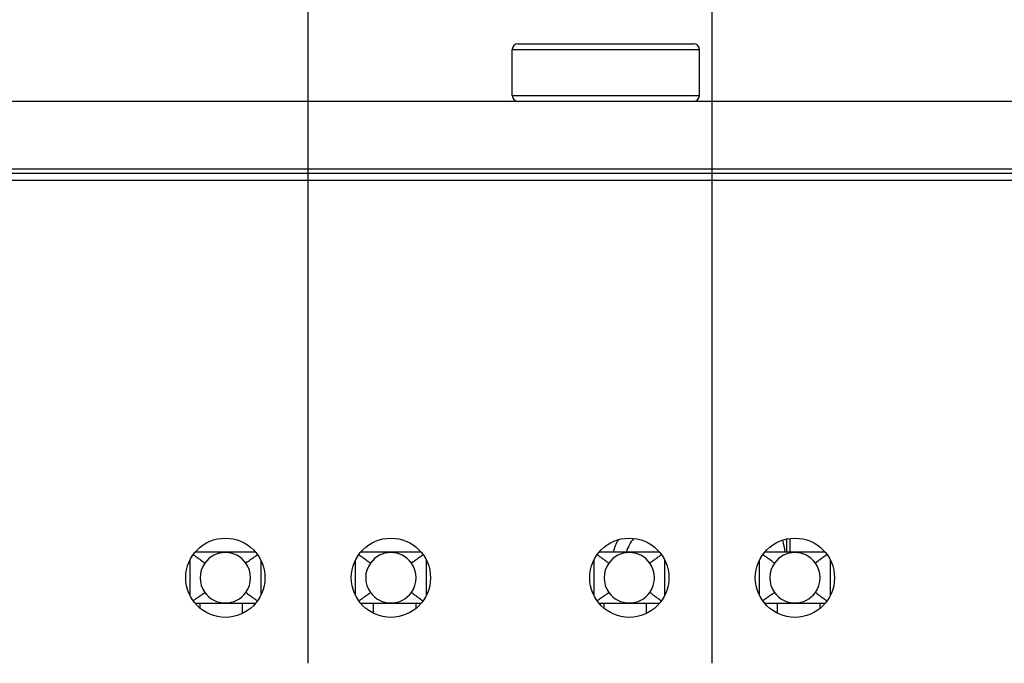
# Model space of a CAD drawing. Header units: inches. Extents: x 2.2 to 24.2, y 1.1 to 18.1.
# Tile 36 of 106: x 18.373 to 19.057, y 8.66 to 9.107. Entities that reach past the tile are written whole.
import ezdxf

# ---------------------------------------------------------------- set-up
doc = ezdxf.new("R2010")
doc.units = ezdxf.units.IN
doc.header["$MEASUREMENT"] = 0
doc.layers.add('1', color=7, linetype='Continuous')
doc.styles.add('CONVERTER_11', font='txt.shx', dxfattribs={"width": 0.9})
doc.dimstyles.new('ME10_DIM_40', dxfattribs={"dimtxt": 0.275591, "dimasz": 0.18, "dimexe": 0.159843, "dimexo": 0.1, "dimgap": 0.2, "dimtad": 1, "dimzin": 4, "dimdsep": 46, "dimtxsty": 'CONVERTER_11', "dimsah": 1, "dimcen": 0.09, "dimclrd": 140, "dimclre": 140, "dimclrt": 4, "dimadec": 0, "dimazin": 0, "dimtfac": 1, "dimtdec": 4, "dimtix": 1, "dimtofl": 0, "dimtmove": 0, "dimatfit": 0, "dimfxl": 1, "dimtolj": 1, "dimtzin": 0, "dimarcsym": 0})
doc.dimstyles.new('ME10_DIM_41', dxfattribs={"dimtxt": 0.275591, "dimasz": 0.18, "dimexe": 0.159843, "dimexo": 0.1, "dimgap": 0.2, "dimtad": 1, "dimzin": 4, "dimdsep": 46, "dimtxsty": 'CONVERTER_11', "dimsah": 1, "dimcen": 0.09, "dimclrd": 140, "dimclre": 140, "dimclrt": 4, "dimadec": 0, "dimazin": 0, "dimtfac": 1, "dimtdec": 4, "dimtix": 1, "dimtofl": 0, "dimtmove": 0, "dimatfit": 0, "dimfxl": 1, "dimtolj": 1, "dimtzin": 0, "dimarcsym": 0})

# ---------------------------------------------------------------- blocks, each defined once
blk = doc.blocks.new('B250_front_panel__5', base_point=(35.7665, 16.5393))
at = {"color": 7, "linetype": 'Continuous'}
for p, q in [((37.4379, 18.1804), (37.5598, 18.1804)), ((37.5598, 18.1804), (37.6818, 18.1804)), ((37.4299, 18.1085), (37.4299, 18.1724)), ((37.6898, 18.1085), (37.6898, 18.1724)), ((35.8603, 18.1005), (37.4379, 18.1005)), ((37.4379, 18.1005), (37.6818, 18.1005)), ((37.6818, 18.1005), (42.4379, 18.1005)), ((36.195, 18.0005), (43.9247, 18.0005)), ((43.9247, 17.9905), (36.195, 17.9905)), ((37.8108, 17.4927), (37.8108, 17.4744)), ((37.8155, 17.4936), (37.8155, 17.4744)), ((37.0736, 17.4744), (36.9895, 17.4744)), ((37.3035, 17.4744), (37.2194, 17.4744)), ((37.6346, 17.4744), (37.5505, 17.4744)), ((37.8645, 17.4744), (37.7804, 17.4744)), ((37.0005, 17.4613), (37.0031, 17.4595)), ((37.0625, 17.4613), (37.06, 17.4595)), ((37.2304, 17.4613), (37.233, 17.4595)), ((37.2925, 17.4613), (37.2899, 17.4595)), ((37.5615, 17.4613), (37.5641, 17.4595)), ((37.6236, 17.4613), (37.621, 17.4595)), ((37.7914, 17.4613), (37.794, 17.4595)), ((37.8535, 17.4613), (37.8509, 17.4595)), ((37.0005, 17.4167), (37.0031, 17.4185)), ((37.0625, 17.4167), (37.06, 17.4185)), ((37.2304, 17.4167), (37.233, 17.4185)), ((37.2925, 17.4167), (37.2899, 17.4185)), ((37.5615, 17.4167), (37.5641, 17.4185)), ((37.6236, 17.4167), (37.621, 17.4185)), ((37.7914, 17.4167), (37.794, 17.4185)), ((37.8535, 17.4167), (37.8509, 17.4185)), ((36.9895, 17.4036), (36.9965, 17.4036)), ((36.9965, 17.3966), (36.9965, 17.4036)), ((36.9965, 17.4036), (37.0555, 17.4036)), ((37.0555, 17.3895), (37.0555, 17.4036)), ((37.0555, 17.4036), (37.0736, 17.4036)), ((37.2194, 17.4036), (37.2374, 17.4036)), ((37.2374, 17.4036), (37.2965, 17.4036)), ((37.2374, 17.3895), (37.2374, 17.4036)), ((37.2965, 17.3966), (37.2965, 17.4036)), ((37.2965, 17.4036), (37.3035, 17.4036)), ((37.5505, 17.4036), (37.5575, 17.4036)), ((37.5575, 17.3966), (37.5575, 17.4036)), ((37.5575, 17.4036), (37.6166, 17.4036)), ((37.6166, 17.4036), (37.6346, 17.4036)), ((37.6166, 17.3895), (37.6166, 17.4036)), ((37.7804, 17.4036), (37.7984, 17.4036)), ((37.7984, 17.3895), (37.7984, 17.4036)), ((37.7984, 17.4036), (37.8575, 17.4036)), ((37.8575, 17.3966), (37.8575, 17.4036)), ((37.8575, 17.4036), (37.8645, 17.4036))]:
    blk.add_line(p, q, dxfattribs=at)
at = {"color": 124, "linetype": 'Continuous'}
for p, q in [((37.4299, 18.1724), (37.6898, 18.1724)), ((37.4299, 18.1085), (37.6898, 18.1085)), ((35.8603, 18.0067), (44.2594, 18.0067))]:
    blk.add_line(p, q, dxfattribs=at)
at = {"color": 7, "linetype": 'Continuous'}
for centre in [(37.0315, 17.439), (37.2614, 17.439), (37.5925, 17.439), (37.8225, 17.439)]:
    blk.add_circle(centre, 0.055, dxfattribs=at)
for centre, radius, start, end in [((37.4379, 18.1724), 0.00799, 90, 180), ((37.6818, 18.1724), 0.00799, 0, 90), ((37.4379, 18.1085), 0.00799, 180, 270), ((37.6818, 18.1085), 0.00799, 270, 0), ((37.6545, 17.4509), 0.0877, 152.3184, 164.4706), ((37.6545, 17.4509), 0.0705, 142.6817, 160.5375), ((37.6545, 17.4509), 0.1563, 8.6463, 14.9692), ((37.0315, 17.439), 0.035, 35.7539, 144.2461), ((37.2614, 17.439), 0.035, 35.7539, 144.2461), ((37.5925, 17.439), 0.035, 35.7539, 144.2461), ((37.8225, 17.439), 0.035, 35.7539, 144.2461), ((37.0315, 17.439), 0.035, 144.2461, 215.7539), ((37.0315, 17.439), 0.035, 324.2461, 35.7539), ((37.2614, 17.439), 0.035, 144.2461, 215.7539), ((37.2614, 17.439), 0.035, 324.2461, 35.7539), ((37.5925, 17.439), 0.035, 144.2461, 215.7539), ((37.5925, 17.439), 0.035, 324.2461, 35.7539), ((37.8225, 17.439), 0.035, 144.2461, 215.7539), ((37.8225, 17.439), 0.035, 324.2461, 35.7539), ((37.0315, 17.439), 0.035, 215.7539, 324.2461), ((37.2614, 17.439), 0.035, 215.7539, 324.2461), ((37.5925, 17.439), 0.035, 215.7539, 324.2461), ((37.8225, 17.439), 0.035, 215.7539, 324.2461)]:
    blk.add_arc(centre, radius, start, end, dxfattribs=at)
at = {"color": 124, "linetype": 'Continuous'}
for points in [[(36.9823, 17.4636), (36.9823, 17.4633), (36.9823, 17.4627), (36.9823, 17.4621), (36.9823, 17.4618)], [(36.9823, 17.4618), (36.9823, 17.458), (36.9823, 17.4504), (36.9823, 17.439), (36.9823, 17.4276), (36.9823, 17.42), (36.9823, 17.4162)], [(37.3107, 17.4618), (37.3107, 17.4621), (37.3107, 17.4627), (37.3107, 17.4633), (37.3107, 17.4636)], [(37.3107, 17.4162), (37.3107, 17.42), (37.3107, 17.4276), (37.3107, 17.439), (37.3107, 17.4504), (37.3107, 17.458), (37.3107, 17.4618)], [(37.5433, 17.4636), (37.5433, 17.4633), (37.5433, 17.4627), (37.5433, 17.4621), (37.5433, 17.4618)], [(37.5433, 17.4618), (37.5433, 17.458), (37.5433, 17.4504), (37.5433, 17.439), (37.5433, 17.4276), (37.5433, 17.42), (37.5433, 17.4162)], [(37.8717, 17.4618), (37.8717, 17.4621), (37.8717, 17.4627), (37.8717, 17.4633), (37.8717, 17.4636)], [(37.8717, 17.4162), (37.8717, 17.42), (37.8717, 17.4276), (37.8717, 17.439), (37.8717, 17.4504), (37.8717, 17.458), (37.8717, 17.4618)], [(36.9823, 17.4162), (36.9823, 17.4159), (36.9823, 17.4153), (36.9823, 17.4147), (36.9823, 17.4144)], [(37.3107, 17.4144), (37.3107, 17.4147), (37.3107, 17.4153), (37.3107, 17.4159), (37.3107, 17.4162)], [(37.5433, 17.4162), (37.5433, 17.4159), (37.5433, 17.4153), (37.5433, 17.4147), (37.5433, 17.4144)], [(37.8717, 17.4144), (37.8717, 17.4147), (37.8717, 17.4153), (37.8717, 17.4159), (37.8717, 17.4162)]]:
    blk.add_open_spline(points, degree=3, dxfattribs=at)
at = {"color": 7, "linetype": 'Continuous'}
for points, knots in [([(36.9869, 17.4711), (36.9876, 17.4706), (36.9891, 17.4695), (36.9922, 17.4673), (36.9959, 17.4646), (36.999, 17.4624), (37.0005, 17.4613)], [0, 0, 0, 0, 0.00278064, 0.00556128, 0.01116263, 0.01676398, 0.01676398, 0.01676398, 0.01676398]), ([(37.0625, 17.4613), (37.0641, 17.4624), (37.0671, 17.4646), (37.0709, 17.4673), (37.0739, 17.4695), (37.0754, 17.4706), (37.0762, 17.4711)], [0, 0, 0, 0, 0.00560135, 0.0112027, 0.01398334, 0.01676398, 0.01676398, 0.01676398, 0.01676398]), ([(37.2168, 17.4711), (37.2176, 17.4706), (37.2191, 17.4695), (37.2221, 17.4673), (37.2259, 17.4646), (37.2289, 17.4624), (37.2304, 17.4613)], [0, 0, 0, 0, 0.00278064, 0.00556128, 0.01116263, 0.01676398, 0.01676398, 0.01676398, 0.01676398]), ([(37.2925, 17.4613), (37.294, 17.4624), (37.297, 17.4646), (37.3008, 17.4673), (37.3038, 17.4695), (37.3053, 17.4706), (37.3061, 17.4711)], [0, 0, 0, 0, 0.00560135, 0.0112027, 0.01398334, 0.01676398, 0.01676398, 0.01676398, 0.01676398]), ([(37.5479, 17.4711), (37.5487, 17.4706), (37.5502, 17.4695), (37.5532, 17.4673), (37.557, 17.4646), (37.56, 17.4624), (37.5615, 17.4613)], [0, 0, 0, 0, 0.00278064, 0.00556128, 0.01116263, 0.01676398, 0.01676398, 0.01676398, 0.01676398]), ([(37.6236, 17.4613), (37.6251, 17.4624), (37.6281, 17.4646), (37.6319, 17.4673), (37.6349, 17.4695), (37.6364, 17.4706), (37.6372, 17.4711)], [0, 0, 0, 0, 0.00560135, 0.0112027, 0.01398334, 0.01676398, 0.01676398, 0.01676398, 0.01676398]), ([(37.7914, 17.4613), (37.7899, 17.4624), (37.7869, 17.4646), (37.7831, 17.4673), (37.7801, 17.4695), (37.7786, 17.4706), (37.7779, 17.4712)], [0, 0, 0, 0, 0.00560183, 0.01120366, 0.01398478, 0.01676615, 0.01676615, 0.01676615, 0.01676615]), ([(37.8671, 17.4711), (37.8663, 17.4706), (37.8648, 17.4695), (37.8618, 17.4673), (37.858, 17.4646), (37.855, 17.4624), (37.8535, 17.4613)], [0, 0, 0, 0, 0.00278112, 0.00556223, 0.01116406, 0.01676589, 0.01676589, 0.01676589, 0.01676589]), ([(37.0005, 17.4167), (36.999, 17.4156), (36.9959, 17.4134), (36.9922, 17.4107), (36.9891, 17.4085), (36.9876, 17.4074), (36.9869, 17.4069)], [0, 0, 0, 0, 0.00560135, 0.0112027, 0.01398334, 0.01676398, 0.01676398, 0.01676398, 0.01676398]), ([(37.0625, 17.4167), (37.0641, 17.4156), (37.0671, 17.4134), (37.0709, 17.4107), (37.0739, 17.4085), (37.0754, 17.4074), (37.0762, 17.4069)], [0, 0, 0, 0, 0.00560183, 0.01120366, 0.01398477, 0.01676589, 0.01676589, 0.01676589, 0.01676589]), ([(37.2168, 17.4069), (37.2176, 17.4074), (37.2191, 17.4085), (37.2221, 17.4107), (37.2259, 17.4134), (37.2289, 17.4156), (37.2304, 17.4167)], [0, 0, 0, 0, 0.00278112, 0.00556223, 0.01116406, 0.01676589, 0.01676589, 0.01676589, 0.01676589]), ([(37.2925, 17.4167), (37.294, 17.4156), (37.297, 17.4134), (37.3008, 17.4107), (37.3038, 17.4085), (37.3053, 17.4074), (37.3061, 17.4069)], [0, 0, 0, 0, 0.00560183, 0.01120366, 0.01398477, 0.01676589, 0.01676589, 0.01676589, 0.01676589]), ([(37.5615, 17.4167), (37.56, 17.4156), (37.557, 17.4134), (37.5532, 17.4107), (37.5502, 17.4085), (37.5487, 17.4074), (37.5479, 17.4069)], [0, 0, 0, 0, 0.00560135, 0.0112027, 0.01398334, 0.01676398, 0.01676398, 0.01676398, 0.01676398]), ([(37.6236, 17.4167), (37.6251, 17.4156), (37.6281, 17.4134), (37.6319, 17.4107), (37.6349, 17.4085), (37.6364, 17.4074), (37.6372, 17.4069)], [0, 0, 0, 0, 0.00560183, 0.01120366, 0.01398477, 0.01676589, 0.01676589, 0.01676589, 0.01676589]), ([(37.7914, 17.4167), (37.7899, 17.4156), (37.7869, 17.4134), (37.7831, 17.4107), (37.7801, 17.4085), (37.7786, 17.4074), (37.7778, 17.4069)], [0, 0, 0, 0, 0.00560135, 0.0112027, 0.01398334, 0.01676398, 0.01676398, 0.01676398, 0.01676398]), ([(37.8535, 17.4167), (37.855, 17.4156), (37.858, 17.4134), (37.8618, 17.4107), (37.8648, 17.4085), (37.8663, 17.4074), (37.8671, 17.4069)], [0, 0, 0, 0, 0.00560183, 0.01120366, 0.01398477, 0.01676589, 0.01676589, 0.01676589, 0.01676589])]:
    blk.add_open_spline(points, degree=3, knots=knots, dxfattribs=at)
for points in [[(37.0807, 17.4636), (37.0807, 17.4595), (37.0807, 17.4513), (37.0807, 17.439), (37.0807, 17.4267), (37.0807, 17.4185), (37.0807, 17.4144)], [(37.2122, 17.4144), (37.2122, 17.4185), (37.2122, 17.4267), (37.2122, 17.439), (37.2122, 17.4513), (37.2122, 17.4595), (37.2122, 17.4636)], [(37.6418, 17.4144), (37.6418, 17.4185), (37.6418, 17.4267), (37.6418, 17.439), (37.6418, 17.4513), (37.6418, 17.4595), (37.6418, 17.4636)], [(37.7733, 17.4144), (37.7733, 17.4185), (37.7733, 17.4267), (37.7733, 17.439), (37.7733, 17.4513), (37.7733, 17.4595), (37.7733, 17.4636)]]:
    blk.add_open_spline(points, degree=3, dxfattribs=at)
blk = doc.blocks.new('cu_usrp-twinrx__6', base_point=(35.7665, 16.5393))
blk.add_blockref('B250_front_panel__5', (35.7665, 16.5393))
blk = doc.blocks.new('*D47')
at = {"layer": '1', "color": 140, "linetype": 'Continuous'}
blk.add_line((37.1465, 17.3203), (37.1465, 18.9594), dxfattribs=at)
at = {"layer": '1', "color": 4, "insert": (37.2843, 19.1594), "char_height": 0.27559, "attachment_point": 7, "rotation": 90, "line_spacing_factor": 0.60024, "style": 'CONVERTER_11'}
blk.add_mtext('7.21', dxfattribs=at)
blk = doc.blocks.new('*D48')
at = {"layer": '1', "color": 140, "linetype": 'Continuous'}
blk.add_line((37.7075, 17.3203), (37.7075, 18.9594), dxfattribs=at)
at = {"layer": '1', "color": 4, "insert": (37.8453, 19.1594), "char_height": 0.27559, "attachment_point": 7, "rotation": 90, "line_spacing_factor": 0.60024, "style": 'CONVERTER_11'}
blk.add_mtext('6.65', dxfattribs=at)
blk = doc.blocks.new('RIGHT1', base_point=(40.0598, 17.3598))
blk.add_blockref('cu_usrp-twinrx__6', (35.7665, 16.5393))
at = {"layer": '1'}
for feature_location, dimstyle, picture, middle in [((37.1465, 17.2203), 'ME10_DIM_40', '*D47', (37.1465, 19.4936)), ((37.7075, 17.2203), 'ME10_DIM_41', '*D48', (37.7075, 19.5349))]:
    dim = blk.add_ordinate_dim(feature_location=feature_location, offset=(0, 1.7391), dtype=1, origin=(44.3531, 18.0067), dimstyle=dimstyle, dxfattribs=at)
    dim.commit()
    dim.dimension.update_dxf_attribs({"geometry": picture, "text_midpoint": middle})

msp = doc.modelspace()

# ---------------------------------------------------------------- block references
at = {"xscale": 0.5, "yscale": 0.5, "zscale": 0.5}
msp.add_blockref('RIGHT1', (20.02992, 8.67992), dxfattribs=at)

doc.saveas('drawing.dxf')
